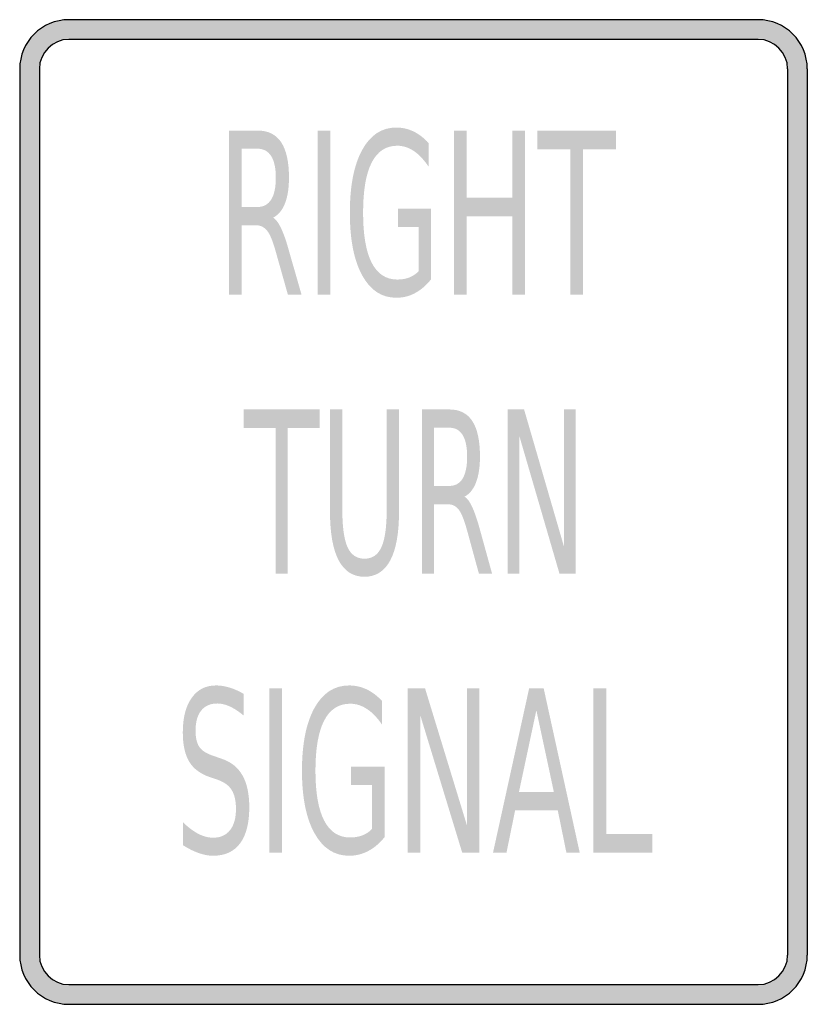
# Model space of a CAD drawing. Header units: inches. Extents: x -0.5 to 0.5, y -0.63 to 0.63.
import ezdxf

# ---------------------------------------------------------------- set-up
doc = ezdxf.new("R2010")
doc.units = ezdxf.units.IN
doc.header["$MEASUREMENT"] = 0

msp = doc.modelspace()

# ---------------------------------------------------------------- hatches: boundary and pattern name
h = msp.add_hatch(color=7)
h.paths.add_polyline_path([(0.4375, -0.625), (-0.4375, -0.625), (-0.446, -0.6244), (-0.4542, -0.6227), (-0.4619, -0.62), (-0.469, -0.6165), (-0.4756, -0.6119), (-0.4817, -0.6067), (-0.4869, -0.6006), (-0.4915, -0.594), (-0.495, -0.5869), (-0.4977, -0.5792), (-0.4994, -0.571), (-0.5, -0.5625), (-0.5, 0.5625), (-0.4994, 0.571), (-0.4977, 0.5792), (-0.495, 0.5869), (-0.4915, 0.594), (-0.4869, 0.6006), (-0.4817, 0.6067), (-0.4756, 0.6119), (-0.469, 0.6165), (-0.4619, 0.62), (-0.4542, 0.6227), (-0.446, 0.6244), (-0.4375, 0.625), (0.4375, 0.625), (0.446, 0.6244), (0.4542, 0.6227), (0.4619, 0.62), (0.469, 0.6165), (0.4756, 0.6119), (0.4817, 0.6067), (0.4869, 0.6006), (0.4915, 0.594), (0.495, 0.5869), (0.4977, 0.5792), (0.4994, 0.571), (0.5, 0.5625), (0.5, -0.5625), (0.4994, -0.571), (0.4977, -0.5792), (0.495, -0.5869), (0.4915, -0.594), (0.4869, -0.6006), (0.4817, -0.6067), (0.4756, -0.6119), (0.469, -0.6165), (0.4619, -0.62), (0.4542, -0.6227), (0.446, -0.6244), (0.4375, -0.625)])
h.paths.add_polyline_path([(-0.475, -0.5625), (-0.475, 0.5625), (-0.4746, 0.5675), (-0.4738, 0.5725), (-0.4721, 0.5771), (-0.4698, 0.5815), (-0.4671, 0.5854), (-0.464, 0.589), (-0.4604, 0.5921), (-0.4565, 0.5948), (-0.4521, 0.5971), (-0.4475, 0.5988), (-0.4425, 0.5996), (-0.4375, 0.6), (0.4375, 0.6), (0.4425, 0.5996), (0.4475, 0.5988), (0.4521, 0.5971), (0.4565, 0.5948), (0.4604, 0.5921), (0.464, 0.589), (0.4671, 0.5854), (0.4698, 0.5815), (0.4721, 0.5771), (0.4738, 0.5725), (0.4746, 0.5675), (0.475, 0.5625), (0.475, -0.5625), (0.4746, -0.5675), (0.4738, -0.5725), (0.4721, -0.5771), (0.4698, -0.5815), (0.4671, -0.5854), (0.464, -0.589), (0.4604, -0.5921), (0.4565, -0.5948), (0.4521, -0.5971), (0.4475, -0.5988), (0.4425, -0.5996), (0.4375, -0.6), (-0.4375, -0.6), (-0.4425, -0.5996), (-0.4475, -0.5988), (-0.4521, -0.5971), (-0.4565, -0.5948), (-0.4604, -0.5921), (-0.464, -0.589), (-0.4671, -0.5854), (-0.4698, -0.5815), (-0.4721, -0.5771), (-0.4738, -0.5725), (-0.4746, -0.5675), (-0.475, -0.5625)], flags=0)
h = msp.add_hatch(color=7)
edge = h.paths.add_edge_path()
edge.add_line((0.0065, 0.3057), (0.0065, 0.3617))
edge.add_line((0.0065, 0.3617), (-0.0196, 0.3617))
edge.add_line((-0.0196, 0.3617), (-0.0196, 0.3849))
edge.add_line((-0.0196, 0.3849), (0.0223, 0.3849))
edge.add_line((0.0223, 0.3849), (0.0223, 0.2954))
edge.add_spline(control_points=[(0.0223, 0.2954), (0.0162, 0.2877), (0.0094, 0.2819), (0.0019, 0.2779), (-0.0055, 0.2739), (-0.0134, 0.272), (-0.0219, 0.272), (-0.0403, 0.272), (-0.0548, 0.2815), (-0.0652, 0.3005), (-0.0756, 0.3195), (-0.0808, 0.346), (-0.0808, 0.38), (-0.0808, 0.414), (-0.0756, 0.4406), (-0.0652, 0.4596), (-0.0548, 0.4786), (-0.0403, 0.4881), (-0.0219, 0.4881), (-0.0142, 0.4881), (-0.0069, 0.4864), (0.0001, 0.4831), (0.007, 0.4797), (0.0134, 0.4748), (0.0193, 0.4683)], knot_values=[0, 0, 0, 0, 1, 1, 1, 2, 2, 2, 3, 3, 3, 4, 4, 4, 5, 5, 5, 6, 6, 6, 7, 7, 7, 8, 8, 8, 8], degree=3, periodic=0)
edge.add_line((0.0193, 0.4683), (0.0193, 0.4383))
edge.add_spline(control_points=[(0.0193, 0.4383), (0.0133, 0.4471), (0.0071, 0.4538), (0.0004, 0.4583), (-0.0062, 0.4627), (-0.0132, 0.465), (-0.0206, 0.465), (-0.035, 0.465), (-0.0458, 0.4578), (-0.0531, 0.4436), (-0.0604, 0.4294), (-0.064, 0.4082), (-0.064, 0.38), (-0.064, 0.3519), (-0.0604, 0.3307), (-0.0531, 0.3165), (-0.0458, 0.3023), (-0.035, 0.2951), (-0.0206, 0.2951), (-0.0149, 0.2951), (-0.0098, 0.296), (-0.0054, 0.2977), (-0.001, 0.2994), (0.003, 0.3021), (0.0065, 0.3057)], knot_values=[0, 0, 0, 0, 1, 1, 1, 2, 2, 2, 3, 3, 3, 4, 4, 4, 5, 5, 5, 6, 6, 6, 7, 7, 7, 8, 8, 8, 8], degree=3, periodic=0)
h = msp.add_hatch(color=7)
edge = h.paths.add_edge_path()
edge.add_spline(control_points=[(-0.1783, 0.3737), (-0.1748, 0.3716), (-0.1715, 0.3673), (-0.1683, 0.3606), (-0.165, 0.3539), (-0.1618, 0.3447), (-0.1585, 0.3329)], knot_values=[0, 0, 0, 0, 1, 1, 1, 2, 2, 2, 2], degree=3, periodic=0)
edge.add_line((-0.1585, 0.3329), (-0.1422, 0.276))
edge.add_line((-0.1422, 0.276), (-0.1595, 0.276))
edge.add_line((-0.1595, 0.276), (-0.1746, 0.3295))
edge.add_spline(control_points=[(-0.1746, 0.3295), (-0.1784, 0.3434), (-0.1822, 0.3527), (-0.1859, 0.3572), (-0.1895, 0.3618), (-0.1945, 0.3641), (-0.2009, 0.3641)], knot_values=[0, 0, 0, 0, 1, 1, 1, 2, 2, 2, 2], degree=3, periodic=0)
edge.add_line((-0.2009, 0.3641), (-0.2183, 0.3641))
edge.add_line((-0.2183, 0.3641), (-0.2183, 0.276))
edge.add_line((-0.2183, 0.276), (-0.2343, 0.276))
edge.add_line((-0.2343, 0.276), (-0.2343, 0.4843))
edge.add_line((-0.2343, 0.4843), (-0.1982, 0.4843))
edge.add_spline(control_points=[(-0.1982, 0.4843), (-0.1847, 0.4843), (-0.1746, 0.4794), (-0.168, 0.4694), (-0.1614, 0.4595), (-0.1581, 0.4444), (-0.1581, 0.4243), (-0.1581, 0.4112), (-0.1598, 0.4003), (-0.1632, 0.3917), (-0.1666, 0.383), (-0.1716, 0.377), (-0.1783, 0.3737)], knot_values=[0, 0, 0, 0, 1, 1, 1, 2, 2, 2, 3, 3, 3, 4, 4, 4, 4], degree=3, periodic=0)
edge = h.paths.add_edge_path(flags=0)
edge.add_line((-0.2183, 0.4612), (-0.2183, 0.3872))
edge.add_line((-0.2183, 0.3872), (-0.1982, 0.3872))
edge.add_spline(control_points=[(-0.1982, 0.3872), (-0.1905, 0.3872), (-0.1847, 0.3904), (-0.1807, 0.3966), (-0.1768, 0.4029), (-0.1748, 0.4122), (-0.1748, 0.4243), (-0.1748, 0.4365), (-0.1768, 0.4457), (-0.1807, 0.4519), (-0.1847, 0.4581), (-0.1905, 0.4612), (-0.1982, 0.4612)], knot_values=[0, 0, 0, 0, 1, 1, 1, 2, 2, 2, 3, 3, 3, 4, 4, 4, 4], degree=3, periodic=0)
edge.add_line((-0.1982, 0.4612), (-0.2183, 0.4612))
for points in [[(-0.1217, 0.4843), (-0.1057, 0.4843), (-0.1057, 0.276), (-0.1217, 0.276), (-0.1217, 0.4843)], [(0.0515, 0.4843), (0.0675, 0.4843), (0.0675, 0.399), (0.1255, 0.399), (0.1255, 0.4843), (0.1415, 0.4843), (0.1415, 0.276), (0.1255, 0.276), (0.1255, 0.3752), (0.0675, 0.3752), (0.0675, 0.276), (0.0515, 0.276), (0.0515, 0.4843)], [(0.1571, 0.4843), (0.257, 0.4843), (0.257, 0.4606), (0.215, 0.4606), (0.215, 0.276), (0.199, 0.276), (0.199, 0.4606), (0.1571, 0.4606), (0.1571, 0.4843)], [(-0.2157, 0.1302), (-0.119, 0.1302), (-0.119, 0.1065), (-0.1596, 0.1065), (-0.1596, -0.0781), (-0.1751, -0.0781), (-0.1751, 0.1065), (-0.2157, 0.1065), (-0.2157, 0.1302)], [(0.1195, 0.1302), (0.1404, 0.1302), (0.1911, -0.0441), (0.1911, 0.1302), (0.2061, 0.1302), (0.2061, -0.0781), (0.1853, -0.0781), (0.1345, 0.0961), (0.1345, -0.0781), (0.1195, -0.0781), (0.1195, 0.1302)], [(-0.1832, -0.224), (-0.1669, -0.224), (-0.1669, -0.4323), (-0.1832, -0.4323), (-0.1832, -0.224)], [(-0.0072, -0.224), (0.0147, -0.224), (0.068, -0.3983), (0.068, -0.224), (0.0837, -0.224), (0.0837, -0.4323), (0.0618, -0.4323), (0.0086, -0.258), (0.0086, -0.4323), (-0.0072, -0.4323), (-0.0072, -0.224)], [(0.2284, -0.224), (0.2447, -0.224), (0.2447, -0.4086), (0.3031, -0.4086), (0.3031, -0.4323), (0.2284, -0.4323), (0.2284, -0.224)]]:
    msp.add_hatch(color=7).paths.add_polyline_path(points)
h = msp.add_hatch(color=7)
edge = h.paths.add_edge_path()
edge.add_line((-0.106, 0.1302), (-0.0904, 0.1302))
edge.add_line((-0.0904, 0.1302), (-0.0904, 0.0036))
edge.add_spline(control_points=[(-0.0904, 0.0036), (-0.0904, -0.0187), (-0.0882, -0.0348), (-0.0838, -0.0446), (-0.0793, -0.0544), (-0.0721, -0.0593), (-0.0622, -0.0593), (-0.0523, -0.0593), (-0.0451, -0.0544), (-0.0407, -0.0446), (-0.0362, -0.0348), (-0.034, -0.0187), (-0.034, 0.0036)], knot_values=[0, 0, 0, 0, 1, 1, 1, 2, 2, 2, 3, 3, 3, 4, 4, 4, 4], degree=3, periodic=0)
edge.add_line((-0.034, 0.0036), (-0.034, 0.1302))
edge.add_line((-0.034, 0.1302), (-0.0184, 0.1302))
edge.add_line((-0.0184, 0.1302), (-0.0184, 0.0001))
edge.add_spline(control_points=[(-0.0184, 0.0001), (-0.0184, -0.027), (-0.0221, -0.0475), (-0.0295, -0.0614), (-0.0369, -0.0753), (-0.0478, -0.0822), (-0.0622, -0.0822), (-0.0767, -0.0822), (-0.0876, -0.0753), (-0.095, -0.0614), (-0.1023, -0.0475), (-0.106, -0.027), (-0.106, 0.0001)], knot_values=[0, 0, 0, 0, 1, 1, 1, 2, 2, 2, 3, 3, 3, 4, 4, 4, 4], degree=3, periodic=0)
edge.add_line((-0.106, 0.0001), (-0.106, 0.1302))
h = msp.add_hatch(color=7)
edge = h.paths.add_edge_path()
edge.add_spline(control_points=[(0.0648, 0.0195), (0.0682, 0.0175), (0.0714, 0.0131), (0.0745, 0.0064), (0.0776, -0.0003), (0.0808, -0.0095), (0.084, -0.0212)], knot_values=[0, 0, 0, 0, 1, 1, 1, 2, 2, 2, 2], degree=3, periodic=0)
edge.add_line((0.084, -0.0212), (0.0997, -0.0781))
edge.add_line((0.0997, -0.0781), (0.083, -0.0781))
edge.add_line((0.083, -0.0781), (0.0684, -0.0247))
edge.add_spline(control_points=[(0.0684, -0.0247), (0.0646, -0.0108), (0.061, -0.0015), (0.0574, 0.0031), (0.0539, 0.0076), (0.0491, 0.0099), (0.0429, 0.0099)], knot_values=[0, 0, 0, 0, 1, 1, 1, 2, 2, 2, 2], degree=3, periodic=0)
edge.add_line((0.0429, 0.0099), (0.0261, 0.0099))
edge.add_line((0.0261, 0.0099), (0.0261, -0.0781))
edge.add_line((0.0261, -0.0781), (0.0106, -0.0781))
edge.add_line((0.0106, -0.0781), (0.0106, 0.1302))
edge.add_line((0.0106, 0.1302), (0.0455, 0.1302))
edge.add_spline(control_points=[(0.0455, 0.1302), (0.0586, 0.1302), (0.0684, 0.1252), (0.0748, 0.1153), (0.0812, 0.1053), (0.0844, 0.0903), (0.0844, 0.0702), (0.0844, 0.0571), (0.0827, 0.0462), (0.0794, 0.0375), (0.0761, 0.0289), (0.0712, 0.0229), (0.0648, 0.0195)], knot_values=[0, 0, 0, 0, 1, 1, 1, 2, 2, 2, 3, 3, 3, 4, 4, 4, 4], degree=3, periodic=0)
edge = h.paths.add_edge_path(flags=0)
edge.add_line((0.0261, 0.107), (0.0261, 0.0331))
edge.add_line((0.0261, 0.0331), (0.0455, 0.0331))
edge.add_spline(control_points=[(0.0455, 0.0331), (0.053, 0.0331), (0.0586, 0.0362), (0.0624, 0.0425), (0.0662, 0.0488), (0.0681, 0.058), (0.0681, 0.0702), (0.0681, 0.0824), (0.0662, 0.0916), (0.0624, 0.0977), (0.0586, 0.1039), (0.053, 0.107), (0.0455, 0.107)], knot_values=[0, 0, 0, 0, 1, 1, 1, 2, 2, 2, 3, 3, 3, 4, 4, 4, 4], degree=3, periodic=0)
edge.add_line((0.0455, 0.107), (0.0261, 0.107))
h = msp.add_hatch(color=7)
edge = h.paths.add_edge_path()
edge.add_line((-0.2158, -0.2308), (-0.2158, -0.2583))
edge.add_spline(control_points=[(-0.2158, -0.2583), (-0.2219, -0.2532), (-0.2277, -0.2494), (-0.2332, -0.2469), (-0.2387, -0.2444), (-0.2439, -0.2431), (-0.249, -0.2431), (-0.2579, -0.2431), (-0.2647, -0.2461), (-0.2695, -0.252), (-0.2743, -0.258), (-0.2767, -0.2664), (-0.2767, -0.2774), (-0.2767, -0.2866), (-0.2751, -0.2936), (-0.2719, -0.2983), (-0.2687, -0.303), (-0.2627, -0.3068), (-0.2537, -0.3097)], knot_values=[0, 0, 0, 0, 1, 1, 1, 2, 2, 2, 3, 3, 3, 4, 4, 4, 5, 5, 5, 6, 6, 6, 6], degree=3, periodic=0)
edge.add_line((-0.2537, -0.3097), (-0.244, -0.3131))
edge.add_spline(control_points=[(-0.244, -0.3131), (-0.2318, -0.3171), (-0.2229, -0.3242), (-0.2172, -0.3343), (-0.2114, -0.3444), (-0.2085, -0.3579), (-0.2085, -0.3748), (-0.2085, -0.395), (-0.2124, -0.4103), (-0.2202, -0.4207), (-0.228, -0.4311), (-0.2394, -0.4364), (-0.2544, -0.4364), (-0.2602, -0.4364), (-0.2662, -0.4352), (-0.2726, -0.433), (-0.279, -0.4308), (-0.2856, -0.4275), (-0.2925, -0.4231)], knot_values=[0, 0, 0, 0, 1, 1, 1, 2, 2, 2, 3, 3, 3, 4, 4, 4, 5, 5, 5, 6, 6, 6, 6], degree=3, periodic=0)
edge.add_line((-0.2925, -0.4231), (-0.2925, -0.3941))
edge.add_spline(control_points=[(-0.2925, -0.3941), (-0.2859, -0.4005), (-0.2794, -0.4053), (-0.2731, -0.4086), (-0.2668, -0.4118), (-0.2606, -0.4135), (-0.2544, -0.4135), (-0.2452, -0.4135), (-0.2381, -0.4103), (-0.233, -0.404), (-0.2279, -0.3977), (-0.2254, -0.3886), (-0.2254, -0.3769), (-0.2254, -0.3667), (-0.2272, -0.3587), (-0.2309, -0.3529), (-0.2345, -0.3471), (-0.2404, -0.3428), (-0.2487, -0.3399)], knot_values=[0, 0, 0, 0, 1, 1, 1, 2, 2, 2, 3, 3, 3, 4, 4, 4, 5, 5, 5, 6, 6, 6, 6], degree=3, periodic=0)
edge.add_line((-0.2487, -0.3399), (-0.2585, -0.3366))
edge.add_spline(control_points=[(-0.2585, -0.3366), (-0.2707, -0.3324), (-0.2795, -0.3258), (-0.2848, -0.3169), (-0.2902, -0.308), (-0.2929, -0.2956), (-0.2929, -0.2797), (-0.2929, -0.2612), (-0.2892, -0.2467), (-0.2817, -0.2361), (-0.2742, -0.2255), (-0.264, -0.2202), (-0.2509, -0.2202), (-0.2452, -0.2202), (-0.2395, -0.2211), (-0.2336, -0.2229), (-0.2278, -0.2246), (-0.2218, -0.2273), (-0.2158, -0.2308)], knot_values=[0, 0, 0, 0, 1, 1, 1, 2, 2, 2, 3, 3, 3, 4, 4, 4, 5, 5, 5, 6, 6, 6, 6], degree=3, periodic=0)
h = msp.add_hatch(color=7)
edge = h.paths.add_edge_path()
edge.add_line((-0.0529, -0.4026), (-0.0529, -0.3466))
edge.add_line((-0.0529, -0.3466), (-0.0794, -0.3466))
edge.add_line((-0.0794, -0.3466), (-0.0794, -0.3235))
edge.add_line((-0.0794, -0.3235), (-0.0368, -0.3235))
edge.add_line((-0.0368, -0.3235), (-0.0368, -0.4129))
edge.add_spline(control_points=[(-0.0368, -0.4129), (-0.0431, -0.4206), (-0.05, -0.4265), (-0.0575, -0.4304), (-0.0651, -0.4344), (-0.0731, -0.4364), (-0.0817, -0.4364), (-0.1005, -0.4364), (-0.1151, -0.4268), (-0.1257, -0.4078), (-0.1363, -0.3888), (-0.1416, -0.3623), (-0.1416, -0.3284), (-0.1416, -0.2943), (-0.1363, -0.2678), (-0.1257, -0.2487), (-0.1151, -0.2297), (-0.1005, -0.2202), (-0.0817, -0.2202), (-0.0739, -0.2202), (-0.0665, -0.2219), (-0.0594, -0.2252), (-0.0524, -0.2286), (-0.0459, -0.2335), (-0.0399, -0.24)], knot_values=[0, 0, 0, 0, 1, 1, 1, 2, 2, 2, 3, 3, 3, 4, 4, 4, 5, 5, 5, 6, 6, 6, 7, 7, 7, 8, 8, 8, 8], degree=3, periodic=0)
edge.add_line((-0.0399, -0.24), (-0.0399, -0.27))
edge.add_spline(control_points=[(-0.0399, -0.27), (-0.0459, -0.2612), (-0.0523, -0.2545), (-0.0591, -0.2501), (-0.0658, -0.2456), (-0.0729, -0.2434), (-0.0804, -0.2434), (-0.095, -0.2434), (-0.106, -0.2505), (-0.1134, -0.2647), (-0.1208, -0.279), (-0.1245, -0.3002), (-0.1245, -0.3284), (-0.1245, -0.3564), (-0.1208, -0.3776), (-0.1134, -0.3918), (-0.106, -0.4061), (-0.095, -0.4132), (-0.0804, -0.4132), (-0.0746, -0.4132), (-0.0695, -0.4123), (-0.065, -0.4106), (-0.0605, -0.4089), (-0.0564, -0.4062), (-0.0529, -0.4026)], knot_values=[0, 0, 0, 0, 1, 1, 1, 2, 2, 2, 3, 3, 3, 4, 4, 4, 5, 5, 5, 6, 6, 6, 7, 7, 7, 8, 8, 8, 8], degree=3, periodic=0)
h = msp.add_hatch(color=7)
h.paths.add_polyline_path([(0.1468, -0.224), (0.1653, -0.224), (0.211, -0.4323), (0.1941, -0.4323), (0.1832, -0.3789), (0.129, -0.3789), (0.1181, -0.4323), (0.101, -0.4323), (0.1468, -0.224)])
h.paths.add_polyline_path([(0.156, -0.2517), (0.1339, -0.3554), (0.1782, -0.3554), (0.156, -0.2517)], flags=0)

# ---------------------------------------------------------------- linework, layer by layer
at = {"color": 7}
for p, q in [((0.4375, 0.625), (-0.4375, 0.625)), ((0.4375, 0.6), (-0.4375, 0.6)), ((-0.5, 0.5625), (-0.5, -0.5625)), ((-0.475, 0.5625), (-0.475, -0.5625)), ((0.475, 0.5625), (0.475, -0.5625)), ((0.5, 0.5625), (0.5, -0.5625)), ((-0.4375, -0.6), (0.4375, -0.6)), ((-0.4375, -0.625), (0.4375, -0.625))]:
    msp.add_line(p, q, dxfattribs=at)
for points in [[(-0.4375, 0.625), (-0.472, 0.625), (-0.5, 0.597), (-0.5, 0.5625)], [(0.5, 0.5625), (0.5, 0.597), (0.472, 0.625), (0.4375, 0.625)], [(-0.4375, 0.6), (-0.4582, 0.6), (-0.475, 0.5832), (-0.475, 0.5625)], [(0.475, 0.5625), (0.475, 0.5832), (0.4582, 0.6), (0.4375, 0.6)], [(-0.5, -0.5625), (-0.5, -0.597), (-0.472, -0.625), (-0.4375, -0.625)], [(-0.475, -0.5625), (-0.475, -0.5832), (-0.4582, -0.6), (-0.4375, -0.6)], [(0.4375, -0.625), (0.472, -0.625), (0.5, -0.597), (0.5, -0.5625)], [(0.4375, -0.6), (0.4582, -0.6), (0.475, -0.5832), (0.475, -0.5625)]]:
    msp.add_open_spline(points, degree=3, dxfattribs=at)

doc.saveas('drawing.dxf')
